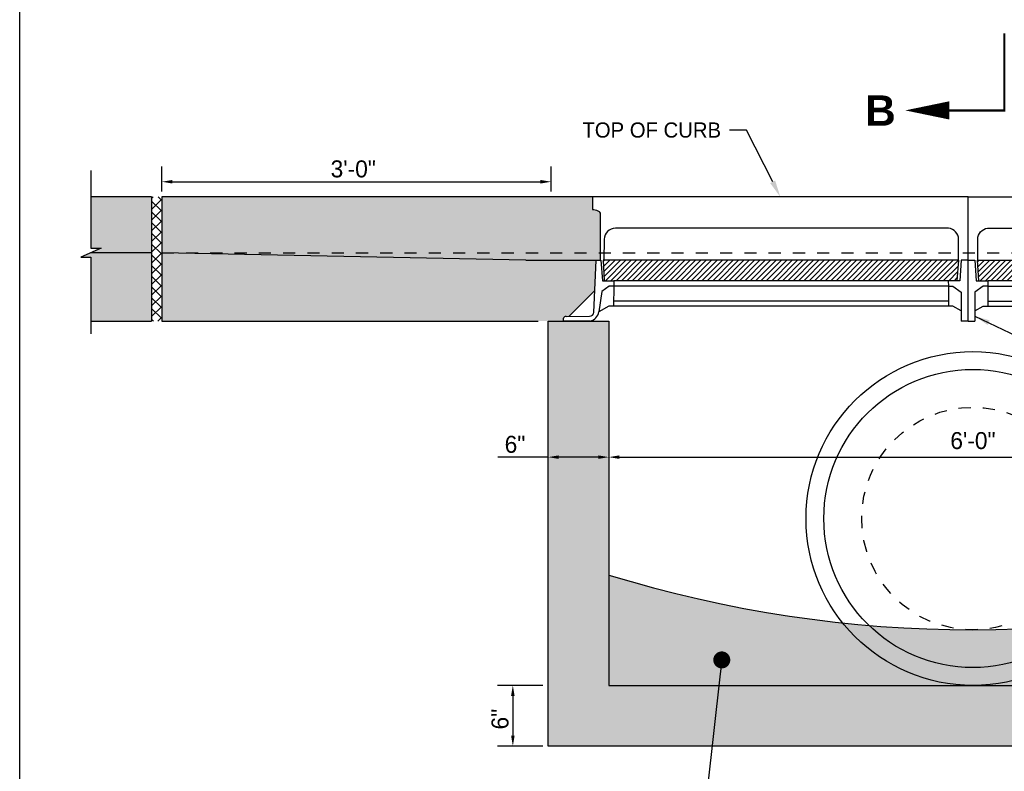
# Model space of a CAD drawing. Header units: feet. Extents: x 6 to 231, y 4 to 30.
# Tile 23 of 67: x 99.1 to 107.21, y 12.28 to 18.47. Entities that reach past the tile are written whole.
import ezdxf
from ezdxf import colors
from ezdxf.entities.mleader import LeaderData, LeaderLine
from ezdxf.math import Vec2, Vec3

# ---------------------------------------------------------------- set-up
doc = ezdxf.new("R2010")
doc.units = ezdxf.units.FT
doc.header["$MEASUREMENT"] = 0
for name, pattern in [('B', [0.3, 0.25, -0.05]), ('F', [0.15000000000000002, 0.1, -0.05]), ('PHANTOM2', [1.25, 0.625, -0.125, 0.125, -0.125, 0.125, -0.125])]:
    doc.linetypes.add(name, pattern=pattern)
doc.layers.add('COLUMNS', color=6, linetype='Continuous', plot=False)
for name, color, linetype in [('DETAIL-HATCH-SOLID', 255, 'Continuous'), ('DETAILS', 1, 'Continuous'), ('HATCH', 247, 'Continuous'), ('P-HATCH', 247, 'Continuous'), ('PHANTOM', 7, 'PHANTOM2'), ('text', 9, 'Continuous')]:
    doc.layers.add(name, color=color, linetype=linetype)
doc.styles.add('Slanted-Normal', font='font31.shx', dxfattribs={"height": 0.14})
doc.styles.get("Standard").update_dxf_attribs({"font": 'arial.ttf'})
doc.dimstyles.new('COEC', dxfattribs={"dimscale": 13.9, "dimtxt": 0.18, "dimasz": 0.18, "dimexe": 0.18, "dimexo": 0.0625, "dimgap": 0.09, "dimtad": 1, "dimzin": 0, "dimdsep": 46, "dimtxsty": 'Standard', "dimcen": 0.09, "dimclrd": 256, "dimclre": 256, "dimclrt": 256, "dimaunit": 1, "dimadec": 4, "dimazin": 0, "dimtfac": 1, "dimtofl": 0, "dimtmove": 0, "dimatfit": 3, "dimfxl": 1, "dimtolj": 1, "dimtzin": 0, "dimlwd": -1, "dimlwe": -1, "dimarcsym": 0})
doc.dimstyles.get("Standard").update_dxf_attribs({"dimtxt": 0.18, "dimasz": 0.18, "dimexe": 0.18, "dimexo": 0.0625, "dimgap": 0.09, "dimtad": 0, "dimtih": 1, "dimtoh": 1, "dimdec": 4, "dimzin": 0, "dimdsep": 46, "dimtxsty": 'Standard', "dimcen": 0.09, "dimadec": 0, "dimazin": 0, "dimtfac": 1, "dimtdec": 4, "dimtofl": 0, "dimtmove": 0, "dimatfit": 3, "dimfxl": 1, "dimtolj": 1, "dimtzin": 0, "dimarcsym": 0})
pattern_1 = [(49.99999999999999, (-144.9219420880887, 4.235840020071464), (0.1793150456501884, -0.01568803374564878), [0.01875, -0.20625]), (355, (-144.9219420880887, 4.235840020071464), (-0.03468783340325, 0.188048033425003), [0.015, -0.165]), (100.45144446, (-144.9069991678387, 4.234532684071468), (0.144627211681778, 0.1723599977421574), [0.01593504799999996, -0.1752855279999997]), (46.18420000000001, (-144.9219420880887, 4.285840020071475), (0.2668103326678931, -0.04137982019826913), [0.028125, -0.309375]), (96.63563549, (-144.8997079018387, 4.282391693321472), (0.2336654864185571, 0.2435296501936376), [0.0239025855, -0.26292844]), (351.1841639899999, (-144.9219420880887, 4.285840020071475), (0.2336654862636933, 0.2435296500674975), [0.0225, -0.24750000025]), (21, (-144.8969420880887, 4.273340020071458), (0.1492267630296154, -0.1006547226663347), [0.01875, -0.20625]), (326.0000000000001, (-144.8969420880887, 4.273340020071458), (0.06082883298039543, 0.1812875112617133), [0.015, -0.165]), (71.45144474, (-144.8845065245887, 4.264952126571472), (0.2100555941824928, 0.08063278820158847), [0.0159350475, -0.175285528]), (37.50000000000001, (-144.9219420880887, 4.235840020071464), (0.003039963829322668, 0.08322346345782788), [0, -0.163, 0, -0.1675, 0, -0.165625]), (7.499999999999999, (-144.9219420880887, 4.235840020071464), (0.06576738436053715, 0.09860292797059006), [0, -0.0955, 0, -0.15925, 0, -0.063125]), (327.5, (-144.9776920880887, 4.235840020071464), (0.1334556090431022, -0.005638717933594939), [0, -0.0625, 0, -0.195, 0, -0.25875]), (317.5, (-145.0026920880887, 4.235840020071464), (0.1457965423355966, 0.02502624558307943), [0, -0.08125, 0, -0.1295, 0, -0.18375])]

# ---------------------------------------------------------------- blocks, each defined once
blk = doc.blocks.new('*D52')
at = {"layer": 'Defpoints', "color": 0, "linetype": 'Continuous', "transparency": 16777216}
for p in [(103.951392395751, 15.07108447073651), (109.9513744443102, 15.07081993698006), (109.9513744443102, 14.86652407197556)]:
    blk.add_point(p, dxfattribs=at)
at = {"layer": 'text', "color": 0, "linetype": 'Continuous', "lineweight": -2, "transparency": 16777216}
for p, q in [((103.951392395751, 15.02733447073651), (103.951392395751, 14.73527407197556)), ((109.9513744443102, 15.02706993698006), (109.9513744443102, 14.73527407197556)), ((104.038892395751, 14.86652407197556), (109.8638744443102, 14.86652407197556))]:
    blk.add_line(p, q, dxfattribs=at)
at = {"layer": 'text', "color": 0, "linetype": 'Continuous', "transparency": 16777216}
for points in [[(104.038892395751, 14.88110740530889), (104.038892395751, 14.85194073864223), (103.951392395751, 14.86652407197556)], [(109.8638744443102, 14.88110740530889), (109.8638744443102, 14.85194073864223), (109.9513744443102, 14.86652407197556)]]:
    blk.add_solid(points, dxfattribs=at)
at = {"layer": 'text', "color": 0, "linetype": 'Continuous', "transparency": 16777216, "insert": (106.9513744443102, 15.00214907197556), "char_height": 0.14, "attachment_point": 5, "style": 'Slanted-Normal'}
blk.add_mtext('\\A1;6\'-0"', dxfattribs=at)
blk = doc.blocks.new('*D54')
at = {"layer": 'Defpoints', "color": 0, "linetype": 'Continuous', "transparency": 16777216}
for p in [(103.4753773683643, 17.13557643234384), (100.2679066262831, 17.01012270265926), (103.4753773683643, 17.01012270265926)]:
    blk.add_point(p, dxfattribs=at)
at = {"layer": 'text', "color": 0, "linetype": 'Continuous', "lineweight": -2, "transparency": 16777216}
for p, q in [((100.2679066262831, 17.05387270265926), (100.2679066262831, 17.26157643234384)), ((103.4753773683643, 17.05387270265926), (103.4753773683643, 17.26157643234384)), ((100.3554066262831, 17.13557643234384), (103.3878773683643, 17.13557643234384))]:
    blk.add_line(p, q, dxfattribs=at)
at = {"layer": 'text', "color": 0, "linetype": 'Continuous', "transparency": 16777216}
for points in [[(100.3554066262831, 17.15015976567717), (100.3554066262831, 17.12099309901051), (100.2679066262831, 17.13557643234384)], [(103.3878773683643, 17.15015976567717), (103.3878773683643, 17.12099309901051), (103.4753773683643, 17.13557643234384)]]:
    blk.add_solid(points, dxfattribs=at)
at = {"layer": 'text', "color": 0, "linetype": 'Continuous', "transparency": 16777216, "insert": (101.8457060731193, 17.24057643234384), "char_height": 0.14, "attachment_point": 5, "style": 'Slanted-Normal'}
blk.add_mtext('\\A1;3\'-0"', dxfattribs=at)
blk = doc.blocks.new('*D59')
at = {"layer": 'Defpoints', "color": 0, "linetype": 'Continuous', "transparency": 16777216}
for p in [(103.951392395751, 14.86652407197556), (103.4513923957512, 14.77463756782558), (103.951392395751, 14.77463756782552)]:
    blk.add_point(p, dxfattribs=at)
at = {"layer": 'text', "color": 0, "linetype": 'Continuous', "lineweight": -2, "transparency": 16777216}
for p, q in [((103.4513923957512, 14.86652407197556), (103.0361701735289, 14.86652407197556)), ((103.863892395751, 14.86652407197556), (103.5388923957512, 14.86652407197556))]:
    blk.add_line(p, q, dxfattribs=at)
at = {"layer": 'text', "color": 0, "linetype": 'Continuous', "transparency": 16777216}
for points in [[(103.5388923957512, 14.88110740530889), (103.5388923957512, 14.85194073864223), (103.4513923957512, 14.86652407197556)], [(103.863892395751, 14.88110740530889), (103.863892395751, 14.85194073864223), (103.951392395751, 14.86652407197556)]]:
    blk.add_solid(points, dxfattribs=at)
at = {"layer": 'text', "color": 0, "linetype": 'Continuous', "transparency": 16777216, "insert": (103.1783923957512, 14.97152407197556), "char_height": 0.14, "attachment_point": 5, "style": 'Slanted-Normal'}
blk.add_mtext('\\A1;6"', dxfattribs=at)
blk = doc.blocks.new('_Dot')
at = {"color": 0, "linetype": 'ByBlock', "lineweight": -2}
blk.add_line((-0.5, 0), (-1, 0), dxfattribs=at)
at = {"color": 0, "linetype": 'ByBlock', "const_width": 0.5}
blk.add_lwpolyline([(-0.25, 0, 1), (0.25, 0, 1)], format="xyb", close=True, dxfattribs=at)
blk = doc.blocks.new('*D64')
at = {"layer": 'Defpoints', "color": 0, "linetype": 'Continuous', "transparency": 16777216}
for p in [(103.4513744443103, 12.98585826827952), (103.1605646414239, 12.48585826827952), (103.4513744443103, 12.48585826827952)]:
    blk.add_point(p, dxfattribs=at)
at = {"layer": 'text', "color": 0, "linetype": 'Continuous', "lineweight": -2, "transparency": 16777216}
for p, q in [((103.4076244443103, 12.98585826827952), (103.0345646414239, 12.98585826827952)), ((103.1605646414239, 12.89835826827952), (103.1605646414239, 12.57335826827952)), ((103.4076244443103, 12.48585826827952), (103.0345646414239, 12.48585826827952))]:
    blk.add_line(p, q, dxfattribs=at)
at = {"layer": 'text', "color": 0, "linetype": 'Continuous', "transparency": 16777216}
for points in [[(103.1459813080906, 12.89835826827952), (103.1751479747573, 12.89835826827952), (103.1605646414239, 12.98585826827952)], [(103.1459813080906, 12.57335826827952), (103.1751479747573, 12.57335826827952), (103.1605646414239, 12.48585826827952)]]:
    blk.add_solid(points, dxfattribs=at)
at = {"layer": 'text', "color": 0, "linetype": 'Continuous', "transparency": 16777216, "insert": (103.0555646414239, 12.70834455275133), "char_height": 0.14, "attachment_point": 5, "rotation": 90, "style": 'Slanted-Normal'}
blk.add_mtext('\\A1;6"', dxfattribs=at)

msp = doc.modelspace()

# ---------------------------------------------------------------- hatches: boundary and pattern name
at = {"layer": 'DETAIL-HATCH-SOLID'}
h = msp.add_hatch(color=256, dxfattribs=at)
h.dxf.hatch_style = 1
h.paths.add_polyline_path([(100.1845732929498, 17.01012270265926), (99.68456914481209, 17.01012270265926), (99.68456108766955, 16.58721136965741), (99.76873550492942, 16.58721136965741), (99.60041108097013, 16.51303403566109), (99.68457329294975, 16.51303403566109), (99.6845732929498, 15.98759980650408), (100.1845732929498, 15.98759980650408)])
edge = h.paths.add_edge_path()
edge.add_arc((103.8506647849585, 16.86754167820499), 0.02982201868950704, 351.7794126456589, 408.4837359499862)
edge.add_arc((103.8257858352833, 16.83943722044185), 0.06735630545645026, 48.4837359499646, 88.5761151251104)
edge.add_line((103.8274595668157, 16.90677272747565), (103.8176923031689, 16.9070155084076))
edge.add_line((103.8176923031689, 16.9070155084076), (103.8176923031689, 17.01012270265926))
edge.add_line((103.8176923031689, 17.01012270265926), (100.2679066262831, 17.01012270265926))
edge.add_line((100.2679066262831, 17.01012270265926), (100.2679066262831, 15.98759980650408))
edge.add_line((100.2679066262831, 15.98759980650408), (103.4513744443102, 15.98759980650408))
edge.add_line((103.4513744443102, 15.98759980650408), (103.5780488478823, 15.98759980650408))
edge.add_line((103.5780488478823, 15.98759980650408), (103.5780488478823, 16.0117098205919))
edge.add_arc((103.5940453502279, 16.0117098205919), 0.0159965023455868, 69.25149551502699, 180, ccw=False)
edge.add_line((103.5997123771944, 16.02666886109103), (103.6217655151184, 16.02674594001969))
edge.add_line((103.6217655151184, 16.02674594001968), (103.835610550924, 16.24059097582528))
edge.add_line((103.835610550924, 16.24059097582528), (103.8467513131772, 16.48854187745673))
edge.add_line((103.8467513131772, 16.48854187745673), (103.8801803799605, 16.48854187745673))
edge.add_line((103.8801803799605, 16.48854187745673), (103.8801803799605, 16.8632775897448))
edge = h.paths.add_edge_path()
edge.add_line((113.5540213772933, 17.01012270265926), (110.0042357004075, 17.01012270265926))
edge.add_line((110.0042357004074, 17.01012270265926), (110.0042357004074, 16.90630549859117))
edge.add_arc((109.9961421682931, 16.83943722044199), 0.06735630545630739, 83.09866460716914, 131.5162640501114)
edge.add_arc((109.9712632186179, 16.86754167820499), 0.02982201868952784, 131.5162640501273, 188.2205873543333)
edge.add_line((109.9417476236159, 16.8632775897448), (109.9417476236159, 16.48854187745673))
edge.add_line((109.9417476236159, 16.48854187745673), (109.9751766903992, 16.48854187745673))
edge.add_line((109.9751766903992, 16.48854187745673), (109.9863174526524, 16.24059097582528))
edge.add_line((109.9863174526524, 16.24059097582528), (110.200162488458, 16.02674594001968))
edge.add_line((110.200162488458, 16.02674594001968), (110.222215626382, 16.02666886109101))
edge.add_arc((110.2278826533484, 16.0117098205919), 0.01599650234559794, 0, 110.74850448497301, ccw=False)
edge.add_line((110.243879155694, 16.0117098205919), (110.243879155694, 15.98759980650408))
edge.add_line((110.243879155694, 15.98759980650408), (110.4513744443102, 15.98759980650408))
edge.add_line((110.4513744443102, 15.98759980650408), (113.5540213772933, 15.98759980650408))
edge.add_line((113.5540213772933, 15.98759980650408), (113.5540213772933, 17.01012270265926))
h.paths.add_polyline_path([(114.1373547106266, 16.51303403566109), (114.2215169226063, 16.51303403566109), (114.0531924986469, 16.58721136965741), (114.1373669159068, 16.58721136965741), (114.1373588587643, 17.01012270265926), (113.6373547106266, 17.01012270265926), (113.6373547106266, 15.98759980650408), (114.1373547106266, 15.98759980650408)])
at = {"layer": 'P-HATCH', "linetype": 'Continuous'}
h = msp.add_hatch(dxfattribs=at)
h.set_pattern_fill('ANSI37', color=256, scale=0.5)
h.set_pattern_definition([(45, (-65.46549132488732, 2.490345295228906), (-0.04419417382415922, 0.04419417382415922), []), (135, (-65.46549132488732, 2.490345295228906), (-0.04419417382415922, -0.04419417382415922), [])])
h.paths.add_polyline_path([(100.1845732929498, 17.01012270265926), (100.2679066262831, 17.01012270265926), (100.2679066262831, 15.98759980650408), (100.1845732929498, 15.98759980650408)])
h = msp.add_hatch(dxfattribs=at)
h.set_pattern_fill('ANSI31', color=256, scale=0.25)
h.set_pattern_definition([(45, (-80.83407096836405, 1.533886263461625), (-0.02209708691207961, 0.02209708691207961), [])])
h.paths.add_polyline_path([(106.8310974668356, 16.48854187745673), (103.9011620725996, 16.48854187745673), (103.9128802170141, 16.32021998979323), (106.8209288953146, 16.32021998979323)])
h = msp.add_hatch(dxfattribs=at)
h.set_pattern_fill('ANSI31', color=256, scale=0.25)
h.set_pattern_definition([(45, (-77.74727892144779, 1.533886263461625), (-0.02209708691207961, 0.02209708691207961), [])])
h.paths.add_polyline_path([(109.9178895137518, 16.48854187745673), (106.9879541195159, 16.48854187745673), (106.9996722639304, 16.32021998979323), (109.9077209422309, 16.32021998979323)])
h = msp.add_hatch(dxfattribs=at)
h.set_pattern_fill('AR-CONC', color=256, scale=0.025)
h.set_pattern_definition(pattern_1)
h.paths.add_polyline_path([(110.4513744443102, 12.98585826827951), (110.4513744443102, 15.48759980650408), (110.4513744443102, 15.98759980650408), (110.3465260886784, 15.98759980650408), (110.1262490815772, 15.98692749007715), (110.0236021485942, 15.98692749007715), (109.9513744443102, 15.98759980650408), (109.9513744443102, 12.98585826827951), (106.9513744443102, 12.98585826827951), (103.9513744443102, 12.98585826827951), (103.9513744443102, 15.98759980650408), (103.4513744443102, 15.98759980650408), (103.4513744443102, 15.48759980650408), (103.4513744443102, 12.98585826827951), (103.4513744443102, 12.48585826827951), (110.4513744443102, 12.48585826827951)])
h = msp.add_hatch(dxfattribs=at)
h.set_pattern_fill('AR-CONC', color=256, scale=0.025)
h.set_pattern_definition(pattern_1)
edge = h.paths.add_edge_path()
edge.add_arc((106.9513744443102, 23.65132527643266), 10.20664134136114, 252.9068371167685, 287.0931628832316, ccw=False)
edge.add_line((103.9513744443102, 13.89553071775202), (103.9513744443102, 12.98585826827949))
edge.add_line((103.9513744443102, 12.98585826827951), (106.9513744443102, 12.98585826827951))
edge.add_line((106.9513744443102, 12.98585826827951), (109.9513744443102, 12.98585826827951))
edge.add_line((109.9513744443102, 12.98585826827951), (109.9513744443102, 13.89553071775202))

# ---------------------------------------------------------------- linework, layer by layer
at = {"layer": 'COLUMNS', "color": 3}
msp.add_lwpolyline([(99.09751995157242, 3.624450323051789), (99.09751995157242, 24.37445032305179), (129.4725199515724, 24.37445032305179), (129.4725199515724, 3.624450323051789)], close=True, dxfattribs=at)
at = {"layer": 'DETAILS'}
for p, q in [((99.68457329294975, 17.22785428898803), (99.68456108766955, 16.58721136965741)), ((99.76873550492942, 16.58721136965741), (99.60041108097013, 16.51303403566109)), ((99.68456108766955, 16.58721136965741), (99.76873550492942, 16.58721136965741)), ((99.60041108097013, 16.51303403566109), (99.68457329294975, 16.51303403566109)), ((99.68457329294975, 16.51303403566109), (99.6845732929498, 15.88278289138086))]:
    msp.add_line(p, q, dxfattribs=at)
at = {"layer": 'DETAILS', "linetype": 'Continuous'}
for p, q in [((103.9513744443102, 12.98585826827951), (109.9513744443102, 12.98585826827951)), ((110.4513744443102, 12.48585826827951), (103.4513744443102, 12.48585826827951))]:
    msp.add_line(p, q, dxfattribs=at)
for points in [[(100.1845732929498, 17.01012270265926), (99.68457329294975, 17.01012270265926)], [(100.1845732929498, 17.01012270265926), (100.1845732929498, 15.98759980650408)], [(103.8176923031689, 17.01012270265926), (100.2679066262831, 17.01012270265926)], [(100.2679066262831, 17.01012270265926), (100.2679066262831, 15.98759980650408)], [(100.1845732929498, 16.55012270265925), (99.68457329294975, 16.55012270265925)], [(103.267931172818, 16.48854187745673), (100.2679066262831, 16.55012270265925)], [(103.267931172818, 16.48854187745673), (103.8801803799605, 16.48854187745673)], [(99.6845732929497, 15.98759980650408), (100.1845732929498, 15.98759980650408)], [(100.2679066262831, 15.98759980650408), (103.3705535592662, 15.98759980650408)], [(103.4513744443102, 12.48585826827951), (103.4513744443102, 15.98759980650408), (103.9513744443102, 15.98759980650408), (103.9513744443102, 12.98585826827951), (106.9513744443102, 12.98585826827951)], [(106.9513744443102, 12.98585826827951), (109.9513744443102, 12.98585826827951), (109.9513744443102, 15.98759980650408), (110.4513744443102, 15.98759980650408), (110.4513744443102, 12.48585826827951)]]:
    msp.add_lwpolyline(points, dxfattribs=at)
at = {"layer": 'DETAILS', "color": 247, "linetype": 'F', "ltscale": 0.1}
msp.add_lwpolyline([(100.2679066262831, 16.55012270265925), (113.5540213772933, 16.55012270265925)], dxfattribs=at)
at = {"layer": 'DETAILS', "linetype": 'Continuous'}
for radius in [1.375000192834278, 1.228333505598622]:
    msp.add_circle((106.9513744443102, 14.36085846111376), radius, dxfattribs=at)
at = {"layer": 'DETAILS', "linetype": 'F', "ltscale": 0.0625}
msp.add_circle((106.9513744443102, 14.36085846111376), 0.9166667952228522, dxfattribs=at)
at = {"layer": 'DETAILS', "linetype": 'Continuous'}
msp.add_arc((106.9513744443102, 23.64019276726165), 10.19600110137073, 252.8884495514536, 287.1115504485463, dxfattribs=at)
at = {"layer": 'HATCH', "linetype": 'Continuous'}
for points in [[(106.9109640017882, 16.48854187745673), (106.9109640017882, 17.01012270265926), (103.8176923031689, 17.01012270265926), (103.8176923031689, 16.9070155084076), (103.8274595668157, 16.90677272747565, -0.176742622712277), (103.87043179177, 16.88987143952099, -0.2525947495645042), (103.8801803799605, 16.8632775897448), (103.8801803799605, 16.48854187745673)], [(106.9109640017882, 16.48854187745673), (106.9109640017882, 17.01012270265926), (110.0042357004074, 17.01012270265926), (110.0042357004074, 16.9070155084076), (109.9944684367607, 16.90677272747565, 0.176742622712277), (109.9514962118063, 16.88987143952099, 0.2525947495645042), (109.9417476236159, 16.8632775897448), (109.9417476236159, 16.48854187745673)], [(106.8310974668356, 16.48854187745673), (106.8315085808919, 16.67900514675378, 0.353731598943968), (106.7328563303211, 16.75391411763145), (104.0051752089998, 16.75391411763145, 0.3966130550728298), (103.9125449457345, 16.66163868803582), (103.9110375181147, 16.48854187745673)], [(106.9908305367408, 16.48854187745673), (106.9904194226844, 16.67900514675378, -0.353731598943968), (107.0890716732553, 16.75391411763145), (109.8167527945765, 16.75391411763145, -0.3966130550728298), (109.9093830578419, 16.66163868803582), (109.9108904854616, 16.48854187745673)]]:
    msp.add_lwpolyline(points, format="xyb", dxfattribs=at)
for points in [[(106.8339738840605, 16.48854187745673), (103.9040384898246, 16.48854187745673)], [(103.9040384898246, 16.48854187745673), (103.9142070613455, 16.32021998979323)], [(106.822255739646, 16.32021998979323), (106.8339738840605, 16.48854187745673)], [(106.9879541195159, 16.48854187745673), (109.9178895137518, 16.48854187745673)], [(106.9996722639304, 16.32021998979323), (106.9879541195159, 16.48854187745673)], [(106.748356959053, 16.31887535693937), (103.9927747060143, 16.31887535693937)], [(109.829153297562, 16.31887535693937), (107.0735710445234, 16.31887535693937)], [(103.6217655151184, 16.02674594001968), (103.835610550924, 16.24059097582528)], [(103.9923275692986, 16.27452114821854), (103.9906770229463, 16.1107934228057)], [(106.7488040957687, 16.27452114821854), (103.9923275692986, 16.27452114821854)], [(106.7488040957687, 16.27452114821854), (106.7488040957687, 16.1107934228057)], [(107.0731239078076, 16.27452114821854), (109.8296004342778, 16.27452114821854)], [(107.0731239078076, 16.27452114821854), (107.0731239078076, 16.1107934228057)], [(106.7488040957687, 16.15090830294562), (103.9910814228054, 16.15090830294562)], [(107.0731239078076, 16.15090830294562), (109.830846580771, 16.15090830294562)], [(106.9109640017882, 15.98692749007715), (106.8553299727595, 15.98692749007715)], [(106.9109640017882, 15.98692749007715), (106.9665980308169, 15.98692749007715)]]:
    msp.add_lwpolyline(points, dxfattribs=at)
for centre, radius, start, end in [((103.7777345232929, 16.07642102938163), 0.09183189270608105, 282.9575179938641, 351.7682352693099), ((103.6025071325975, 15.99945555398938), 0.02735643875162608, 95.86361202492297, 153.3878834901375), ((103.7918631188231, 16.06367512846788), 0.03633453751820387, 270.3255649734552, 353.7284759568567)]:
    msp.add_arc(centre, radius, start, end, dxfattribs=at)
at = {"layer": 'P-HATCH', "linetype": 'Continuous'}
for p, q in [((103.8279802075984, 16.05970593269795), (103.8467513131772, 16.48854187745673)), ((103.8467513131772, 16.48854187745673), (103.8858016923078, 16.48854187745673)), ((103.8858016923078, 16.48854187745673), (103.8982955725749, 16.31982780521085)), ((106.8553299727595, 16.48854187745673), (106.8428360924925, 16.31982780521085)), ((106.9109640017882, 16.48854187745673), (106.8553299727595, 16.48854187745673)), ((106.9109640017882, 15.98692749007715), (106.9109640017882, 16.48854187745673)), ((106.9109640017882, 16.48854187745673), (106.9665980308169, 16.48854187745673)), ((106.9109640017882, 15.98692749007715), (106.9109640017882, 16.48854187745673)), ((106.9665980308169, 16.48854187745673), (106.9790919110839, 16.31982780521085)), ((103.8982955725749, 16.31982780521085), (103.9927747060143, 16.31887535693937)), ((103.9927747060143, 16.31887535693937), (103.9923275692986, 16.27452114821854)), ((106.8428360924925, 16.31982780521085), (106.748356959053, 16.31887535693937)), ((106.748356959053, 16.31887535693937), (106.7488040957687, 16.27452114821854)), ((106.9790919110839, 16.31982780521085), (107.0735710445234, 16.31887535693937)), ((107.0735710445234, 16.31887535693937), (107.0731239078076, 16.27452114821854)), ((103.8939815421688, 16.23190375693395), (103.8686202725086, 16.06327275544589)), ((103.954546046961, 16.27452114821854), (103.8939815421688, 16.23190375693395)), ((103.9923275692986, 16.27452114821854), (103.954546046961, 16.27452114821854)), ((106.7488040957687, 16.27452114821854), (106.7865856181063, 16.27452114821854)), ((106.7865856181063, 16.27452114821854), (106.8553299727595, 16.22614784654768)), ((106.8553299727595, 16.22614784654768), (106.8553299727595, 15.98692749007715)), ((107.0353423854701, 16.27452114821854), (106.9665980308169, 16.22614784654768)), ((106.9665980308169, 16.22614784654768), (106.9665980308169, 15.98692749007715)), ((107.0731239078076, 16.27452114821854), (107.0353423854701, 16.27452114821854)), ((103.9511471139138, 16.1107934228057), (103.8686202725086, 16.06327275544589)), ((106.7865856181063, 16.1107934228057), (103.9511471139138, 16.1107934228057)), ((106.8553299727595, 16.07277482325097), (106.7865856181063, 16.1107934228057)), ((106.9665980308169, 16.07277482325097), (107.0353423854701, 16.1107934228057)), ((107.0353423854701, 16.1107934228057), (109.8707808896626, 16.1107934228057)), ((103.5780488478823, 15.98759980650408), (103.5780488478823, 16.0117098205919)), ((103.7983258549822, 15.98692749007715), (103.5780488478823, 15.98759980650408)), ((103.5997123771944, 16.02666886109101), (103.7920695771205, 16.02734117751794))]:
    msp.add_line(p, q, dxfattribs=at)
at = {"layer": 'PHANTOM', "linetype": 'B'}
msp.add_lwpolyline([(106.7562933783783, 17.72344929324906, 0.01875000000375, 0.01875000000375, 0), (107.2097350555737, 17.72344929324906, 0.01875000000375, 0.01875000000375, 0), (107.2097350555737, 18.35870556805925, 0, 0, 0)], format="xyseb", dxfattribs=at)
at = {"layer": 'PHANTOM', "linetype": 'Continuous'}
msp.add_lwpolyline([(106.3934533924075, 17.72344929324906, 0, 0.15000000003, 0), (106.7562933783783, 17.72344929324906, 0.15000000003, 0.15000000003, 0)], format="xyseb", dxfattribs=at)

# ---------------------------------------------------------------- texts
at = {"layer": 'PHANTOM', "insert": (106.0632618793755, 17.84689426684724), "char_height": 0.25, "width": 0.3513450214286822, "attachment_point": 1}
msp.add_mtext('{\\fArial|b1|i0|c0|p34;B}', dxfattribs=at)

# ---------------------------------------------------------------- dimensions: what is measured, and where the dimension line sits
at = {"layer": 'text', "linetype": 'Continuous'}
for base, p1, p2, angle, text, override, picture, middle in [((103.4753773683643, 17.13557643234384), (100.2679066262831, 17.01012270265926), (103.4753773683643, 17.01012270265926), 0, '3\'-0"', {"dimscale": 0.7, "dimtxt": 0.125, "dimasz": 0.125, "dimgap": 0.05, "dimtad": 1, "dimtih": 0, "dimtoh": 0, "dimtxsty": 'Slanted-Normal', "dimse1": 0, "dimse2": 0}, '*D54', (101.8457060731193, 17.13557643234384)), ((103.951392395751, 14.86652407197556), (103.4513923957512, 14.77463756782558), (103.951392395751, 14.77463756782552), 359.99999999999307, '6"', {"dimscale": 0.7, "dimtxt": 0.125, "dimasz": 0.125, "dimgap": 0.05, "dimtad": 1, "dimtih": 0, "dimtoh": 0, "dimtxsty": 'Slanted-Normal', "dimse1": 1, "dimse2": 1}, '*D59', (103.1783923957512, 14.86652407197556)), ((103.1605646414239, 12.48585826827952), (103.4513744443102, 12.98585826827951), (103.4513744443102, 12.48585826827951), 270, '6"', {"dimscale": 0.7, "dimtxt": 0.125, "dimasz": 0.125, "dimgap": 0.05, "dimtad": 1, "dimtih": 0, "dimtoh": 0, "dimtxsty": 'Slanted-Normal'}, '*D64', (103.1605646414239, 12.70834455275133))]:
    dim = msp.add_linear_dim(base=base, p1=p1, p2=p2, angle=angle, text=text, dimstyle='Standard', override=override, dxfattribs=at)
    dim.commit()
    dim.dimension.update_dxf_attribs({"geometry": picture, "text_midpoint": middle, "dimtype": 161})
dim = msp.add_linear_dim(base=(109.9513744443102, 14.86652407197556), p1=(103.951392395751, 15.07108447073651), p2=(109.9513744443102, 15.07081993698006), text='6\'-0"', dimstyle='Standard', override={"dimscale": 0.7, "dimtxt": 0.125, "dimasz": 0.125, "dimexe": 0.1875, "dimgap": 0.09375, "dimtad": 1, "dimtih": 0, "dimlunit": 4, "dimtxsty": 'Slanted-Normal', "dimcen": 0.09375, "dimaunit": 1, "dimadec": 3}, dxfattribs=at)
dim.commit()
dim.dimension.update_dxf_attribs({"geometry": '*D52', "text_midpoint": (106.9513744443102, 14.86652407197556), "dimtype": 160})

# ---------------------------------------------------------------- leaders
at = {"layer": 'text'}
msp.add_leader([(106.9665980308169, 16.02880420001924), (107.3699802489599, 15.83571304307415), (107.4592784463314, 15.83571304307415)], dimstyle='COEC', override={"dimscale": 0.7}, dxfattribs=at)
at = {"layer": 'text', "linetype": 'Continuous'}
ml = msp.add_multileader_mtext('Standard', dxfattribs=at)
ml.set_content('\\A1;TOP OF CURB', color=256, style='Slanted-Normal')
ml.set_leader_properties(color=256, linetype='ByLayer', lineweight=-1)
ml.build(insert=Vec2(0, 0))
ml.multileader.update_dxf_attribs({"dogleg_length": 0.14, "arrow_head_size": 0.14})
ctx = ml.context
ctx.base_point, ctx.char_height, ctx.arrow_head_size, ctx.landing_gap_size, ctx.plane_origin = Vec3(103.575043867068, 17.56178523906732), 0.125, 0.14, 0.07, Vec3(104.797288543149, 18.18375370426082)
ctx.text_align_type = 2
notes = []
notes.append((ctx, [(1, (1, 1, 0), (105.0861946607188, 17.56178523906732), (-1, 0), 0.14, [(0, [(105.3643281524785, 17.01012270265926)], 0, [])])]))
ctx.mtext.insert, ctx.mtext.alignment, ctx.mtext.flow_direction = Vec3(104.8761946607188, 17.62428523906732), 3, 5
ml = msp.add_multileader_mtext('Standard', dxfattribs=at)
ml.set_content('\\A1;CONTRACTOR TO PROVIDE \\PGROUT AND SHAPE BOTTOM TO DRAIN', color=256, style='Slanted-Normal')
ml.set_leader_properties(color=256, linetype='ByLayer', lineweight=-1)
ml.set_arrow_properties(name='DOT')
ml.build(insert=Vec2(0, 0))
ml.multileader.update_dxf_attribs({"dogleg_length": 0.14, "arrow_head_size": 0.14})
ctx = ml.context
ctx.base_point, ctx.char_height, ctx.arrow_head_size, ctx.landing_gap_size, ctx.plane_origin = Vec3(101.0106724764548, 12.14651160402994), 0.125, 0.14, 0.07, Vec3(104.4749806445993, 12.76848006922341)
ctx.text_align_type = 2
notes.append((ctx, [(1, (1, 1, 0), (104.7638867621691, 12.14651160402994), (-1, 0), 0.14, [(0, [(104.88198458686, 13.19603382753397)], 0, [])])]))
ctx.mtext.insert, ctx.mtext.alignment, ctx.mtext.flow_direction = Vec3(104.5538867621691, 12.20901160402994), 3, 5
for ctx, leaders in notes:
    for number, flags, end, landing, length, lines in leaders:
        leader = LeaderData()
        leader.index, (leader.has_last_leader_line, leader.has_dogleg_vector, leader.attachment_direction) = number, flags
        leader.last_leader_point, leader.dogleg_vector, leader.dogleg_length = Vec3(end), Vec3(landing), length
        for number, points, colour, breaks in lines:
            line = LeaderLine()
            line.index, line.vertices, line.color, line.breaks = number, Vec3.list(points), colors.encode_raw_color(colour), breaks
            leader.lines.append(line)
        ctx.leaders.append(leader)

doc.saveas('drawing.dxf')
